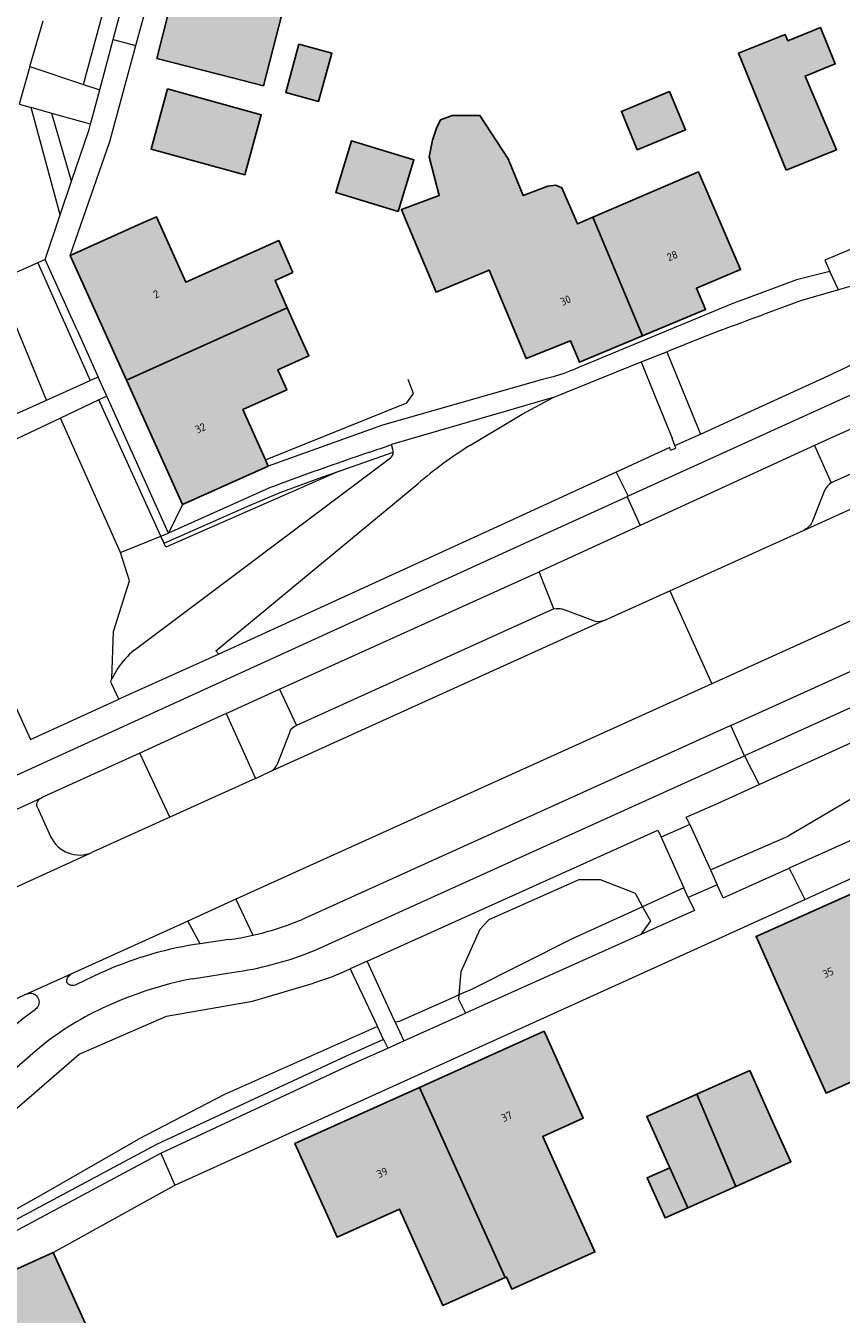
# Model space of a CAD drawing. Header units: metres. Extents: x 195286 to 196278, y 327273 to 327838.
# Tile 17 of 46: x 195643 to 195695, y 327437 to 327520. Entities that reach past the tile are written whole.
import ezdxf
from ezdxf.enums import TextEntityAlignment as Align

# ---------------------------------------------------------------- set-up
doc = ezdxf.new("R2010")
doc.units = ezdxf.units.M
for name, color, linetype, lineweight in [('B-WE-GR-BEPLANTING_CULTUUR_HEESTERS-GV', 253, 'Continuous', 18), ('B-WE-IE-TERREINAFSCHEIDING_KUNSTMATIG_HEKWERK-G', 253, 'IE-TERREINAFSCHEIDING-KUNSTMATIG', 18), ('B-WE-OG-BEBOUWING-GV', 250, 'Continuous', 25), ('B-WE-OG-BEBOUWING-T18', 1, 'Continuous', 25), ('B-WE-OG-TERREIN_BEGROEID-GV', 253, 'Continuous', 9), ('B-WE-OG-TERREIN_ERF-GV', 253, 'Continuous', 9), ('B-WE-VH-GESLOTENVERHARDING_ASFALT-GV', 253, 'Continuous', 9), ('B-WE-VH-OPENVERHARDING_BETONELEMENT-GV', 253, 'Continuous', 9), ('B-WE-VH-OPENVERHARDING_BETONSTRAATSTEEN-GV', 253, 'Continuous', 9), ('B-WE-VH-OPENVERHARDING_STRAATBAKSTEEN-GV', 253, 'Continuous', 9), ('B-WE-VH-TEGEL-GV', 253, 'Continuous', 9)]:
    doc.layers.add(name, color=color, linetype=linetype, lineweight=lineweight)
doc.layers.add('B-WE-OG-BEBOUWING-V', color=7, linetype='Continuous', lineweight=5, true_color=0xfff3f2)
doc.styles.add('NLCS-ISO-M200-T18', font='NLCS-ISO.ttf', dxfattribs={"height": 0.36})
doc.linetypes.add('IE-TERREINAFSCHEIDING-KUNSTMATIG', pattern='A,4,[82,NLCS.SHX,S=0.75,R=90,X=0,Y=0],4,-2', length=10)

msp = doc.modelspace()

# ---------------------------------------------------------------- hatches: boundary and pattern name
at = {"layer": 'B-WE-OG-BEBOUWING-V'}
for points in [[(195651.823, 327524.96), (195650.686, 327520.744), (195652.106, 327520.364), (195651.35, 327517.412), (195656.202, 327516.171), (195658.179, 327515.665), (195659.993, 327522.755)], [(195691.66, 327510.243), (195694.874, 327511.548), (195692.866, 327516.27), (195694.798, 327517.06), (195693.846, 327519.401), (195691.751, 327518.548), (195691.586, 327518.954), (195688.608, 327517.741)], [(195659.602, 327515.231), (195661.703, 327514.658), (195662.546, 327517.751), (195660.444, 327518.324)], [(195652.037, 327515.454), (195650.979, 327511.604), (195656.978, 327509.955), (195658.036, 327513.806)], [(195684.186, 327515.287), (195681.102, 327514.014), (195682.113, 327511.565), (195685.197, 327512.838)], [(195667.302, 327507.038), (195669.232, 327502.426), (195672.627, 327503.847), (195674.997, 327498.182), (195677.847, 327499.323), (195678.419, 327497.944), (195682.453, 327499.632), (195679.272, 327507.232), (195678.292, 327506.81), (195677.295, 327509.128), (195676.891, 327509.297), (195676.393, 327509.221), (195674.805, 327508.624), (195673.858, 327510.969), (195672.036, 327513.762), (195670.27, 327513.761), (195669.51, 327513.48), (195669.254, 327512.943), (195669.003, 327512.173), (195668.792, 327511.104), (195669.44, 327508.632), (195667.016, 327507.722)], [(195662.808, 327508.812), (195666.803, 327507.607), (195667.802, 327510.917), (195663.807, 327512.122)], [(195686.756, 327508.456), (195686.031, 327510.141), (195679.272, 327507.232), (195682.453, 327499.632), (195686.486, 327501.32), (195685.903, 327502.681), (195688.72, 327503.893)], [(195660.058, 327503.689), (195659.165, 327505.744), (195653.213, 327503.065), (195651.322, 327507.266), (195650.354, 327506.831), (195645.805, 327504.783), (195649.399, 327496.8), (195659.701, 327501.439), (195658.92, 327503.178)], [(195658.486, 327491.288), (195658.305, 327491.691), (195656.861, 327494.914), (195659.682, 327496.181), (195659.105, 327497.466), (195661.086, 327498.355), (195660.345, 327500.006), (195659.701, 327501.439), (195649.399, 327496.8), (195652.994, 327488.817)], [(195695.784, 327463.853), (195689.721, 327461.142), (195691.762, 327456.577), (195692.855, 327454.132), (195694.209, 327451.102), (195700.453, 327453.892), (195699.37, 327456.315), (195699.19, 327456.234)], [(195673.662, 327439.282), (195673.737, 327439.316), (195674.088, 327438.537), (195679.4, 327440.93), (195676.247, 327447.93), (195676.067, 327448.321), (195678.653, 327449.499), (195678.182, 327450.545), (195676.145, 327455.066), (195668.169, 327451.472)], [(195689.327, 327452.555), (195685.937, 327451.04), (195688.428, 327445.128), (195691.944, 327446.7), (195690.681, 327449.526)], [(195662.255, 327443.302), (195662.899, 327441.871), (195666.883, 327443.666), (195669.668, 327437.483), (195673.662, 327439.282), (195668.169, 327451.472), (195660.193, 327447.878)], [(195688.428, 327445.128), (195685.937, 327451.04), (195682.735, 327449.609), (195684.208, 327446.312), (195685.352, 327443.754)], [(195684.208, 327446.312), (195682.758, 327445.664), (195683.902, 327443.106), (195685.352, 327443.754)], [(195644.702, 327440.884), (195636.726, 327437.273), (195641.999, 327425.627), (195642.143, 327425.692), (195645.755, 327427.333), (195643.237, 327432.943), (195644.404, 327433.492), (195647.427, 327434.865), (195646.749, 327436.362)]]:
    msp.add_hatch(color=256, dxfattribs=at).paths.add_polyline_path(points)

# ---------------------------------------------------------------- linework, layer by layer
at = {"layer": 'B-WE-GR-BEPLANTING_CULTUUR_HEESTERS-GV'}
for points in [[(195643.225, 327516.889), (195646.647, 327515.741), (195651.886, 327535.086), (195648.413, 327535.763)], [(195646.647, 327515.741), (195647.691, 327515.39), (195648.557, 327518.627), (195652.907, 327534.887), (195651.886, 327535.086)], [(195644.203, 327504.53), (195645.168, 327507.388), (195643.292, 327514.269)], [(195645.894, 327509.54), (195647.012, 327512.851), (195647.104, 327513.193), (195644.622, 327513.894)], [(195646.241, 327500), (195644.203, 327504.53), (195643.729, 327504.317), (195647.089, 327496.763)], [(195643.729, 327504.317), (195641.121, 327503.157)], [(195695.756, 327502.791), (195694.994, 327502.574), (195692.565, 327501.884)], [(195692.565, 327501.884), (195690.136, 327500.974)], [(195687.482, 327500), (195686.232, 327499.516), (195684.006, 327498.618), (195686.17, 327493.324), (195694.617, 327497.195)], [(195644.29, 327495.509), (195647.089, 327496.763)], [(195649.018, 327485.751), (195651.602, 327486.792), (195651.609, 327486.794), (195647.643, 327495.54), (195645.173, 327494.369)], [(195651.609, 327486.794), (195652.095, 327486.99), (195648.141, 327495.776), (195647.643, 327495.54)], [(195684.248, 327492.308), (195684.585, 327492.438), (195684.523, 327492.601), (195684.347, 327493.068)], [(195651.815, 327486.341), (195657.331, 327488.791), (195659.252, 327489.603), (195661.907, 327490.583), (195663.026, 327490.971), (195666.494, 327492.174)], [(195666.47, 327492.36), (195666.383, 327492.663)], [(195649.906, 327479.485), (195666.309, 327491.818)], [(195658.516, 327489.864), (195652.095, 327486.99)], [(195651.815, 327486.341), (195651.609, 327486.794)], [(195678.41, 327464.802), (195672.618, 327462.217), (195672.025, 327461.588), (195670.814, 327458.876), (195670.696, 327457.397)], [(195682.461, 327463.05), (195682.227, 327462.943), (195677.939, 327460.981), (195671.551, 327457.775), (195670.696, 327457.397), (195670.675, 327457.134), (195671.115, 327456.224)], [(195665.872, 327454.55), (195665.478, 327455.382), (195655.686, 327451.011), (195650.164, 327448.148)], [(195665.872, 327454.55), (195663.471, 327453.473), (195651.334, 327447.803), (195636.189, 327439.709)], [(195641.271, 327441.722), (195651.612, 327447.248), (195663.729, 327452.909), (195666.137, 327453.99)], [(195635.876, 327440.395), (195635.882, 327440.4), (195639.059, 327441.819), (195644.113, 327444.677), (195650.164, 327448.148)]]:
    msp.add_lwpolyline(points, dxfattribs=at)
for points in [[(195664.982, 327492.181, 0.010087), (195658.516, 327489.864)], [(195666.309, 327491.818, 0.211854), (195666.494, 327492.174)], [(195666.494, 327492.174, 0.096554), (195666.47, 327492.36)], [(195671.398, 327492.607, 0.039192), (195668.067, 327490.151)], [(195662.926, 327458.696, -0.02634), (195661.373, 327458.148)]]:
    msp.add_lwpolyline(points, format="xyb", dxfattribs=at)
at = {"layer": 'B-WE-IE-TERREINAFSCHEIDING_KUNSTMATIG_HEKWERK-G'}
for points in [[(195658.305, 327491.691), (195667.35, 327495.332), (195667.783, 327495.936), (195667.443, 327496.839)], [(195651.602, 327486.792), (195647.643, 327495.54)], [(195663.026, 327490.971), (195651.924, 327486.081), (195651.602, 327486.792)]]:
    msp.add_lwpolyline(points, dxfattribs=at)
at = {"layer": 'B-WE-OG-BEBOUWING-GV'}
for points in [[(195651.823, 327524.96), (195650.686, 327520.744), (195652.106, 327520.364), (195651.35, 327517.412), (195656.202, 327516.171), (195658.179, 327515.665), (195659.993, 327522.755)], [(195691.66, 327510.243), (195694.874, 327511.548), (195692.866, 327516.27), (195694.798, 327517.06), (195693.846, 327519.401), (195691.751, 327518.548), (195691.586, 327518.954), (195688.608, 327517.741)], [(195659.602, 327515.231), (195661.703, 327514.658), (195662.546, 327517.751), (195660.444, 327518.324)], [(195652.037, 327515.454), (195650.979, 327511.604), (195656.978, 327509.955), (195658.036, 327513.806)], [(195684.186, 327515.287), (195681.102, 327514.014), (195682.113, 327511.565), (195685.197, 327512.838)], [(195667.302, 327507.038), (195669.232, 327502.426), (195672.627, 327503.847), (195674.997, 327498.182), (195677.847, 327499.323), (195678.419, 327497.944), (195682.453, 327499.632), (195679.272, 327507.232), (195678.292, 327506.81), (195677.295, 327509.128), (195676.891, 327509.297), (195676.393, 327509.221), (195674.805, 327508.624), (195673.858, 327510.969), (195672.036, 327513.762), (195670.27, 327513.761), (195669.51, 327513.48), (195669.254, 327512.943), (195669.003, 327512.173), (195668.792, 327511.104), (195669.44, 327508.632), (195667.016, 327507.722)], [(195662.808, 327508.812), (195666.803, 327507.607), (195667.802, 327510.917), (195663.807, 327512.122)], [(195686.756, 327508.456), (195686.031, 327510.141), (195679.272, 327507.232), (195682.453, 327499.632), (195686.486, 327501.32), (195685.903, 327502.681), (195688.72, 327503.893)], [(195660.058, 327503.689), (195659.165, 327505.744), (195653.213, 327503.065), (195651.322, 327507.266), (195650.354, 327506.831), (195645.805, 327504.783), (195649.399, 327496.8), (195659.701, 327501.439), (195658.92, 327503.178)], [(195658.486, 327491.288), (195658.305, 327491.691), (195656.861, 327494.914), (195659.682, 327496.181), (195659.105, 327497.466), (195661.086, 327498.355), (195660.345, 327500.006), (195659.701, 327501.439), (195649.399, 327496.8), (195652.994, 327488.817)], [(195695.784, 327463.853), (195689.721, 327461.142), (195691.762, 327456.577), (195692.855, 327454.132), (195694.209, 327451.102), (195700.453, 327453.892), (195699.37, 327456.315), (195699.19, 327456.234)], [(195673.662, 327439.282), (195673.737, 327439.316), (195674.088, 327438.537), (195679.4, 327440.93), (195676.247, 327447.93), (195676.067, 327448.321), (195678.653, 327449.499), (195678.182, 327450.545), (195676.145, 327455.066), (195668.169, 327451.472)], [(195689.327, 327452.555), (195685.937, 327451.04), (195688.428, 327445.128), (195691.944, 327446.7), (195690.681, 327449.526)], [(195662.255, 327443.302), (195662.899, 327441.871), (195666.883, 327443.666), (195669.668, 327437.483), (195673.662, 327439.282), (195668.169, 327451.472), (195660.193, 327447.878)], [(195688.428, 327445.128), (195685.937, 327451.04), (195682.735, 327449.609), (195684.208, 327446.312), (195685.352, 327443.754)], [(195684.208, 327446.312), (195682.758, 327445.664), (195683.902, 327443.106), (195685.352, 327443.754)], [(195644.702, 327440.884), (195636.726, 327437.273), (195641.999, 327425.627), (195642.143, 327425.692), (195645.755, 327427.333), (195643.237, 327432.943), (195644.404, 327433.492), (195647.427, 327434.865), (195646.749, 327436.362)]]:
    msp.add_lwpolyline(points, close=True, dxfattribs=at)
at = {"layer": 'B-WE-OG-TERREIN_BEGROEID-GV'}
for points in [[(195638.32, 327492.833), (195644.29, 327495.509), (195641.121, 327503.157), (195639.153, 327502.282)], [(195648.47, 327477.651), (195648.567, 327480.693), (195649.593, 327483.927), (195649.018, 327485.751), (195645.173, 327494.369), (195638.396, 327491.155)], [(195693.468, 327492.607), (195682.302, 327487.478), (195675.829, 327484.505)], [(195679.917, 327481.361), (195680.043, 327481.418), (195684.195, 327483.296), (195692.799, 327487.189)], [(195701.401, 327483.916), (195686.891, 327477.34), (195656.411, 327463.526), (195657.496, 327461.219)], [(195688.101, 327474.665), (195705.136, 327482.38), (195704.764, 327483.212)], [(195725.262, 327483.19), (195725.114, 327483.074), (195719.281, 327480.356), (195711.898, 327476.338), (195705.033, 327474.063), (195698.172, 327471.32), (195691.789, 327467.579)], [(195641.865, 327476.82), (195643.251, 327473.76), (195648.916, 327476.346), (195648.458, 327477.319)], [(195655.792, 327475.422), (195657.661, 327471.274), (195658.564, 327471.683), (195658.571, 327471.686)], [(195659.092, 327472.245), (195659.858, 327474.213)], [(195652.177, 327468.796), (195650.256, 327472.9), (195643.947, 327470.019), (195643.932, 327470.012)], [(195643.723, 327469.373), (195644.54, 327467.551)], [(195685.48, 327468.319), (195686.801, 327465.409), (195691.789, 327467.579)], [(195678.41, 327464.802), (195679.736, 327464.791), (195681.985, 327463.916), (195682.461, 327463.05)], [(195686.801, 327465.409), (195687.236, 327464.452)], [(195687.614, 327463.613), (195691.845, 327465.52)], [(195685.385, 327463.633), (195685.103, 327464.259), (195682.461, 327463.05), (195682.954, 327462.154), (195682.351, 327461.268)], [(195656.411, 327463.526), (195653.331, 327462.13)], [(195670.696, 327457.397), (195670.381, 327457.258), (195666.86, 327455.702), (195666.605, 327455.658), (195667.16, 327454.449), (195671.115, 327456.224)]]:
    msp.add_lwpolyline(points, dxfattribs=at)
for points in [[(195676.778, 327482.137, -0.170332), (195677.318, 327482.111)], [(195648.458, 327477.319, -0.319087), (195648.47, 327477.651)], [(195659.858, 327474.213, -0.274747), (195660.284, 327474.672)], [(195658.571, 327471.686, 0.192817), (195659.092, 327472.245)], [(195644.54, 327467.551, 0.409011), (195647.222, 327466.537)], [(195657.496, 327461.219, 0.043324), (195660.61, 327462.215)], [(195655.96, 327460.938, 0.020451), (195657.496, 327461.219)]]:
    msp.add_lwpolyline(points, format="xyb", dxfattribs=at)
at = {"layer": 'B-WE-OG-TERREIN_ERF-GV'}
for points in [[(195691.66, 327510.243), (195688.608, 327517.741), (195691.586, 327518.954), (195691.751, 327518.548), (195693.846, 327519.401), (195694.798, 327517.06), (195692.866, 327516.27), (195694.874, 327511.548)], [(195659.602, 327515.231), (195660.444, 327518.324), (195662.546, 327517.751), (195661.703, 327514.658)], [(195652.037, 327515.454), (195658.036, 327513.806), (195656.978, 327509.955), (195650.979, 327511.604)], [(195684.186, 327515.287), (195685.197, 327512.838), (195682.113, 327511.565), (195681.102, 327514.014)], [(195686.031, 327510.141), (195686.756, 327508.456), (195688.72, 327503.893), (195685.903, 327502.681), (195686.486, 327501.32), (195682.453, 327499.632), (195678.419, 327497.944), (195677.847, 327499.323), (195674.997, 327498.182), (195672.627, 327503.847), (195669.232, 327502.426), (195667.302, 327507.038), (195667.016, 327507.722), (195669.44, 327508.632), (195668.792, 327511.104), (195669.003, 327512.173), (195669.254, 327512.943), (195669.51, 327513.48), (195670.27, 327513.761), (195672.036, 327513.762), (195673.858, 327510.969), (195674.805, 327508.624), (195676.393, 327509.221), (195676.891, 327509.297), (195677.295, 327509.128), (195678.292, 327506.81), (195679.272, 327507.232)], [(195662.808, 327508.812), (195663.807, 327512.122), (195667.802, 327510.917), (195666.803, 327507.607)], [(195695.784, 327463.853), (195701.846, 327466.563), (195703.886, 327461.998), (195705.251, 327458.943), (195706.926, 327455.141), (195703.107, 327453.458), (195704.547, 327450.188), (195702.191, 327449.15), (195699.321, 327447.884), (195698.326, 327450.14), (195701.198, 327451.407), (195700.751, 327452.42), (195701.052, 327452.552), (195700.453, 327453.892), (195694.209, 327451.102), (195692.855, 327454.132), (195691.762, 327456.577), (195689.721, 327461.142)], [(195676.247, 327447.93), (195679.4, 327440.93), (195674.088, 327438.537), (195673.737, 327439.316), (195673.662, 327439.282), (195669.668, 327437.483), (195666.883, 327443.666), (195662.899, 327441.871), (195662.255, 327443.302), (195660.193, 327447.878), (195676.145, 327455.066), (195678.182, 327450.545), (195678.653, 327449.499), (195676.067, 327448.321)], [(195685.937, 327451.04), (195689.327, 327452.555), (195690.681, 327449.526), (195691.944, 327446.7), (195688.428, 327445.128), (195685.352, 327443.754), (195683.902, 327443.106), (195682.758, 327445.664), (195684.208, 327446.312), (195682.735, 327449.609)]]:
    msp.add_lwpolyline(points, close=True, dxfattribs=at)
msp.add_lwpolyline([(195644.702, 327440.884), (195646.749, 327436.362), (195647.427, 327434.865), (195644.404, 327433.492), (195643.237, 327432.943), (195645.755, 327427.333), (195642.143, 327425.692), (195642.858, 327424.119), (195637.111, 327422.214), (195635.175, 327426.49), (195632.537, 327425.296), (195630.804, 327429.124), (195628.75, 327433.662)], dxfattribs=at)
at = {"layer": 'B-WE-VH-GESLOTENVERHARDING_ASFALT-GV'}
for points in [[(195684.195, 327483.296), (195686.891, 327477.34)], [(195657.661, 327471.274), (195652.177, 327468.796), (195647.222, 327466.537)]]:
    msp.add_lwpolyline(points, dxfattribs=at)
at = {"layer": 'B-WE-VH-OPENVERHARDING_BETONELEMENT-GV'}
for points in [[(195645.168, 327507.388), (195645.894, 327509.54), (195644.622, 327513.894), (195643.292, 327514.269)], [(195685.48, 327468.319), (195683.642, 327467.501), (195685.103, 327464.259)], [(195666.605, 327455.658), (195664.818, 327459.551), (195663.734, 327459.061), (195665.478, 327455.382)], [(195665.872, 327454.55), (195666.137, 327453.99), (195667.16, 327454.449)]]:
    msp.add_lwpolyline(points, dxfattribs=at)
at = {"layer": 'B-WE-VH-OPENVERHARDING_BETONSTRAATSTEEN-GV'}
for points in [[(195643.225, 327516.889), (195642.537, 327514.482), (195643.292, 327514.269)], [(195647.104, 327513.193), (195647.691, 327515.39)], [(195701.323, 327505.873), (195700.773, 327507.23), (195697.897, 327506.063), (195694.135, 327504.489), (195694.443, 327503.759)], [(195648.141, 327495.776), (195647.595, 327496.99), (195647.089, 327496.763)], [(195671.398, 327492.607), (195674.745, 327494.618), (195676.731, 327495.682), (195666.383, 327492.663)], [(195695.777, 327495.832), (195681.538, 327489.35), (195681.469, 327489.318), (195682.302, 327487.478)], [(195694.913, 327493.262), (195693.468, 327492.607), (195694.544, 327490.208)], [(195655.316, 327479.231), (195655.132, 327479.453), (195663.87, 327486.68), (195668.067, 327490.151)], [(195681.469, 327489.318), (195673.947, 327485.894), (195637.402, 327469.222)], [(195726.245, 327481.015), (195693.944, 327466.466), (195691.845, 327465.52), (195692.844, 327463.522), (195745.107, 327487.261)], [(195655.792, 327475.422), (195659.212, 327476.988), (195675.829, 327484.505)], [(195676.778, 327482.137), (195675.829, 327484.505)], [(195648.859, 327478.328), (195648.47, 327477.651)], [(195659.212, 327476.988), (195660.284, 327474.672)], [(195655.792, 327475.422), (195650.256, 327472.9)], [(195661.436, 327460.248), (195688.978, 327472.728), (195688.101, 327474.665), (195660.61, 327462.215)], [(195643.932, 327470.012), (195638.542, 327467.524)], [(195639.031, 327462.813), (195647.222, 327466.537)], [(195687.614, 327463.613), (195687.236, 327464.452), (195685.385, 327463.633), (195685.772, 327462.804), (195682.351, 327461.268), (195671.115, 327456.224)], [(195651.612, 327447.248), (195652.496, 327445.196), (195692.844, 327463.522)], [(195654.13, 327460.674), (195653.331, 327462.13), (195645.834, 327458.733)], [(195655.96, 327460.938), (195654.13, 327460.674), (195653.773, 327460.622)], [(195645.834, 327458.733), (195643.054, 327457.464)], [(195647.72, 327458.786), (195646.207, 327458.064)], [(195653.623, 327458.433), (195656.555, 327458.895)], [(195643.054, 327457.464), (195639.819, 327455.986)], [(195640.437, 327453.905), (195641.258, 327454.635), (195642.765, 327455.883), (195643.584, 327456.491)], [(195643.705, 327457.26), (195643.762, 327457.122)], [(195616.65, 327427.899), (195621.013, 327430.086), (195628.75, 327433.662), (195636.726, 327437.273), (195644.702, 327440.884), (195652.496, 327445.196)]]:
    msp.add_lwpolyline(points, dxfattribs=at)
for points in [[(195700.483, 327495.53, 0.024581), (195694.913, 327493.262)], [(195649.906, 327479.485, 0.085313), (195648.859, 327478.328)], [(195643.723, 327469.373, -0.424268), (195643.932, 327470.012)], [(195653.773, 327460.622, 0.068159), (195647.72, 327458.786)], [(195656.555, 327458.895, 0.061645), (195661.436, 327460.248)], [(195645.578, 327458.193, -0.291945), (195645.834, 327458.733)], [(195646.207, 327458.064, -0.380592), (195645.578, 327458.193)], [(195643.054, 327457.464, -0.377842), (195643.705, 327457.26)], [(195643.762, 327457.122, -0.355744), (195643.584, 327456.491)]]:
    msp.add_lwpolyline(points, format="xyb", dxfattribs=at)
at = {"layer": 'B-WE-VH-OPENVERHARDING_STRAATBAKSTEEN-GV'}
for points in [[(195682.376, 327497.96), (195683.249, 327495.793), (195684.347, 327493.068)], [(195692.799, 327487.189), (195708.96, 327494.513)], [(195705.329, 327495.066), (195694.544, 327490.208)], [(195684.523, 327492.601), (195686.17, 327493.324)], [(195694.109, 327489.733), (195693.343, 327487.763)], [(195676.778, 327482.137), (195660.284, 327474.672)], [(195679.276, 327481.39), (195677.318, 327482.111)], [(195658.571, 327471.686), (195679.917, 327481.361)]]:
    msp.add_lwpolyline(points, dxfattribs=at)
for points in [[(195694.544, 327490.208, 0.149452), (195694.109, 327489.733)], [(195693.343, 327487.763, -0.173449), (195692.799, 327487.189)], [(195679.917, 327481.361, -0.198217), (195679.276, 327481.39)]]:
    msp.add_lwpolyline(points, format="xyb", dxfattribs=at)
at = {"layer": 'B-WE-VH-TEGEL-GV'}
for points in [[(195648.557, 327518.627), (195650.009, 327518.252), (195650.686, 327520.744), (195651.823, 327524.96), (195652.961, 327529.175), (195654.4, 327534.491), (195652.907, 327534.887)], [(195643.225, 327516.889), (195644.062, 327519.817)], [(195652.994, 327488.817), (195649.399, 327496.8), (195645.805, 327504.783), (195648.338, 327512.095), (195650.009, 327518.252)], [(195694.994, 327502.574), (195694.443, 327503.759), (195692.311, 327503.222), (195688.127, 327501.66), (195678.714, 327497.761)], [(195646.241, 327500), (195647.595, 327496.99)], [(195676.731, 327495.682), (195682.376, 327497.96), (195684.006, 327498.618)], [(195744.34, 327497.776), (195728.276, 327490.535), (195688.978, 327472.728), (195689.924, 327470.877), (195723.737, 327486.264), (195724.177, 327485.333)], [(195676.058, 327496.828), (195665.795, 327493.913), (195658.486, 327491.288), (195652.994, 327488.817), (195652.095, 327486.99)], [(195684.248, 327492.308), (195684.192, 327492.471), (195680.765, 327490.897), (195681.538, 327489.35)], [(195680.765, 327490.897), (195673.154, 327487.402), (195655.316, 327479.231), (195648.916, 327476.346)], [(195685.48, 327468.319), (195685.247, 327468.784), (195687.299, 327469.683), (195689.924, 327470.877)], [(195664.818, 327459.551), (195683.426, 327467.962), (195683.642, 327467.501)], [(195662.926, 327458.696), (195663.734, 327459.061)], [(195633.617, 327445.373), (195640.444, 327448.471), (195646.385, 327453.593), (195651.959, 327456.026), (195657.476, 327457.002), (195661.373, 327458.148)], [(195643.58, 327453.798), (195641.403, 327451.899)]]:
    msp.add_lwpolyline(points, dxfattribs=at)
for points in [[(195687.482, 327500, -0.00538), (195690.136, 327500.974)], [(195703.367, 327500, 0.074029), (195694.617, 327497.195)], [(195678.714, 327497.761, -0.047509), (195676.058, 327496.828)], [(195664.982, 327492.181, -0.001935), (195666.383, 327492.663)], [(195653.623, 327458.433, 0.063183), (195647.906, 327456.56)], [(195647.906, 327456.56, 0.06874), (195643.58, 327453.798)]]:
    msp.add_lwpolyline(points, format="xyb", dxfattribs=at)

# ---------------------------------------------------------------- texts
at = {"layer": 'B-WE-OG-BEBOUWING-T18', "style": 'NLCS-ISO-M200-T18'}
for s, rotation, p in [('28', 22.7, (195684.357, 327504.765)), ('2', 24.2, (195651.305, 327502.31)), ('30', 22.7, (195677.526, 327501.906)), ('32', 24.2, (195654.142, 327493.72)), ('35', 24, (195694.34, 327458.826)), ('37', 24.2, (195673.756, 327449.602)), ('39', 24.2, (195665.78, 327446.008))]:
    msp.add_text(s, height=0.5, rotation=rotation, dxfattribs=at).set_placement(p, align=Align.MIDDLE)

doc.saveas('drawing.dxf')
